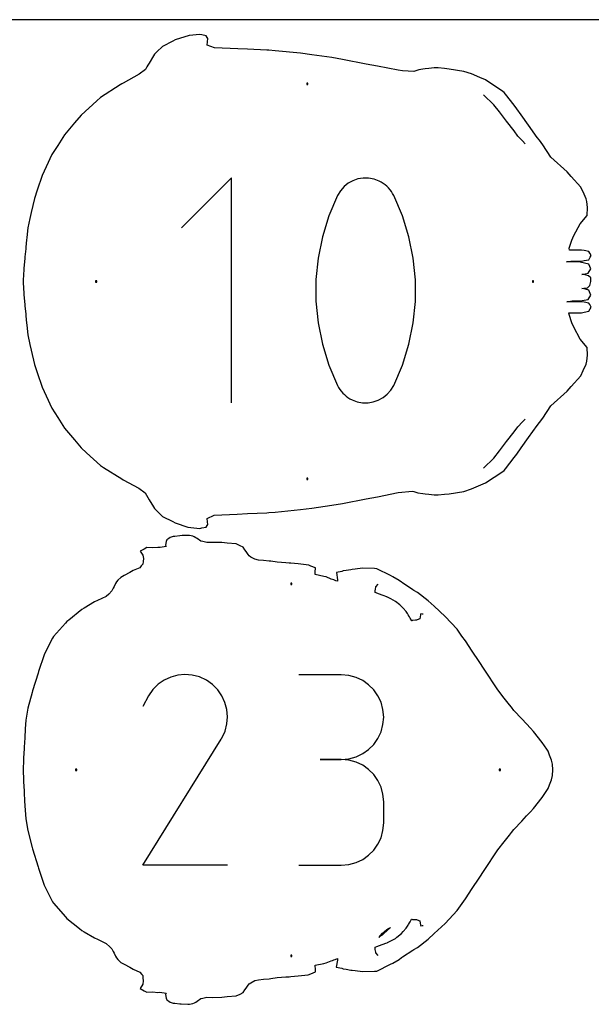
# Model space of a CAD drawing. Extents: x 0 to 90, y 0 to 90.
# Tile 4 of 8: x 26.7 to 52.2, y 46.1 to 90. Entities that reach past the tile are written whole.
import ezdxf

# ---------------------------------------------------------------- set-up
doc = ezdxf.new("R2010")
doc.units = 0

msp = doc.modelspace()

# ---------------------------------------------------------------- linework, layer by layer
at = {"layer": 'annotation', "color": 1}
for p, q in [((47.877244, 86.211265), (47.415301, 86.655835)), ((48.126404, 85.891407), (47.877244, 86.211265)), ((48.439479, 85.477224), (48.126404, 85.891407)), ((48.77772, 85.043498), (48.439479, 85.477224)), ((48.952057, 84.818331), (48.77772, 85.043498)), ((49.15189, 84.601371), (48.952057, 84.818331)), ((49.274053, 84.476053), (49.15189, 84.601371)), ((36.185082, 82.959626), (33.95561, 80.729525)), ((36.185082, 72.931091), (36.185082, 82.959626)), ((41.819951, 82.905937), (41.595025, 82.828603)), ((42.055389, 82.944345), (41.819951, 82.905937)), ((42.295999, 82.942054), (42.055389, 82.944345)), ((42.536438, 82.897287), (42.295999, 82.942054)), ((42.771364, 82.808269), (42.536438, 82.897287)), ((41.198079, 82.564262), (41.036743, 82.380806)), ((41.385954, 82.714119), (41.198079, 82.564262)), ((41.595025, 82.828603), (41.385954, 82.714119)), ((42.861298, 82.761009), (42.771364, 82.808269)), ((42.771364, 82.808269), (42.771364, 82.808269)), ((42.947597, 82.706726), (42.861298, 82.761009)), ((43.029844, 82.645848), (42.947597, 82.706726)), ((43.107619, 82.578805), (43.029844, 82.645848)), ((43.180502, 82.506027), (43.107619, 82.578805)), ((43.248075, 82.427944), (43.180502, 82.506027)), ((40.907287, 82.165527), (40.522862, 81.261511)), ((41.036743, 82.380806), (40.907287, 82.165527)), ((40.907287, 82.165527), (40.907287, 82.165527)), ((43.309917, 82.344984), (43.248075, 82.427944)), ((43.36561, 82.257578), (43.309917, 82.344984)), ((43.414735, 82.166156), (43.36561, 82.257578)), ((43.801023, 81.260277), (43.414735, 82.166156)), ((43.414735, 82.166156), (43.414735, 82.166156)), ((40.522862, 81.261511), (40.234544, 80.331278)), ((44.090739, 80.328646), (43.801023, 81.260277)), ((40.234544, 80.331278), (40.042331, 79.382245)), ((44.283883, 79.378681), (44.090739, 80.328646)), ((40.042331, 79.382245), (39.946225, 78.42183)), ((44.380455, 78.4178), (44.283883, 79.378681)), ((39.946225, 78.42183), (39.946225, 77.45745)), ((44.380455, 77.45342), (44.380455, 78.4178)), ((39.946225, 77.45745), (40.042331, 76.496522)), ((44.283883, 76.492958), (44.380455, 77.45342)), ((40.042331, 76.496522), (40.234544, 75.546464)), ((44.090739, 75.543832), (44.283883, 76.492958)), ((40.234544, 75.546464), (40.522862, 74.614694)), ((43.801023, 74.613459), (44.090739, 75.543832)), ((40.522862, 74.614694), (40.907287, 73.708628)), ((43.414735, 73.709257), (43.801023, 74.613459)), ((40.907287, 73.708628), (40.907287, 73.708628)), ((40.907287, 73.708628), (40.956233, 73.617388)), ((43.285266, 73.495071), (43.414735, 73.709257)), ((43.414735, 73.709257), (43.414735, 73.709257)), ((40.956233, 73.617388), (41.011514, 73.530417)), ((41.011514, 73.530417), (41.072899, 73.447982)), ((41.072899, 73.447982), (41.140153, 73.370344)), ((41.140153, 73.370344), (41.213044, 73.297769)), ((41.213044, 73.297769), (41.291339, 73.23052)), ((42.936137, 73.162924), (43.123932, 73.312372)), ((43.123932, 73.312372), (43.285266, 73.495071)), ((41.291339, 73.23052), (41.374805, 73.168861)), ((41.374805, 73.168861), (41.463209, 73.113057)), ((41.463209, 73.113057), (41.556318, 73.063371)), ((41.556318, 73.063371), (41.556318, 73.063371)), ((41.556318, 73.063371), (41.789393, 72.976241)), ((41.789393, 72.976241), (42.028432, 72.932953)), ((42.028432, 72.932953), (42.26803, 72.931743)), ((42.26803, 72.931743), (42.502782, 72.970845)), ((42.502782, 72.970845), (42.727286, 73.048493)), ((42.727286, 73.048493), (42.936137, 73.162924)), ((48.952071, 71.863776), (49.151741, 72.080622)), ((49.151741, 72.080622), (49.274101, 72.206115)), ((48.439528, 71.204886), (48.777882, 71.638812)), ((48.777882, 71.638812), (48.952071, 71.863776)), ((48.126443, 70.790768), (48.439528, 71.204886)), ((47.877286, 70.470858), (48.126443, 70.790768)), ((47.415352, 70.026308), (47.877286, 70.470858)), ((42.590325, 64.476898), (42.590362, 64.479102)), ((42.629386, 64.464275), (42.590325, 64.476898)), ((42.590362, 64.479102), (42.591166, 64.495306)), ((42.591166, 64.495306), (42.5937, 64.586335)), ((42.5937, 64.586335), (42.596641, 64.615476)), ((42.596641, 64.615476), (42.620985, 64.731456)), ((42.620985, 64.731456), (42.713756, 64.84878)), ((42.659525, 64.454526), (42.629386, 64.464275)), ((42.702379, 64.438272), (42.659525, 64.454526)), ((42.740998, 64.423656), (42.702379, 64.438272)), ((42.945663, 64.346018), (42.740998, 64.423656)), ((43.114036, 64.284063), (42.945663, 64.346018)), ((43.121101, 64.281513), (43.114036, 64.284063)), ((43.138268, 64.272553), (43.121101, 64.281513)), ((43.290374, 64.195007), (43.138268, 64.272553)), ((43.487934, 64.08526), (43.290374, 64.195007)), ((43.688504, 63.929654), (43.487934, 64.08526)), ((43.76589, 63.867379), (43.688504, 63.929654)), ((43.839853, 63.778663), (43.76589, 63.867379)), ((43.963732, 63.637024), (43.839853, 63.778663)), ((44.022188, 63.549789), (43.963732, 63.637024)), ((44.058058, 63.495535), (44.022188, 63.549789)), ((44.075146, 63.469871), (44.058058, 63.495535)), ((44.078616, 63.461043), (44.075146, 63.469871)), ((44.120868, 63.393714), (44.078616, 63.461043)), ((44.147946, 63.347086), (44.120868, 63.393714)), ((44.221167, 63.222559), (44.147946, 63.347086)), ((44.229884, 63.225053), (44.221167, 63.222559)), ((44.236716, 63.227894), (44.229884, 63.225053)), ((44.242566, 63.232158), (44.236716, 63.227894)), ((44.257596, 63.239457), (44.242566, 63.232158)), ((44.379996, 63.244268), (44.257596, 63.239457)), ((44.423584, 63.244553), (44.379996, 63.244268)), ((44.530458, 63.289921), (44.423584, 63.244553)), ((44.577499, 63.307519), (44.530458, 63.289921)), ((44.610834, 63.495784), (44.577499, 63.307519)), ((44.616976, 63.527044), (44.610834, 63.495784)), ((44.680523, 63.518387), (44.616976, 63.527044)), ((44.72219, 63.513053), (44.680523, 63.518387)), ((33.183825, 60.581997), (32.915764, 60.397149)), ((33.476822, 60.717039), (33.183825, 60.581997)), ((33.787578, 60.800409), (33.476822, 60.717039)), ((34.108919, 60.830246), (33.787578, 60.800409)), ((34.433668, 60.804683), (34.108919, 60.830246)), ((34.75465, 60.721858), (34.433668, 60.804683)), ((35.064687, 60.579905), (34.75465, 60.721858)), ((35.341982, 60.382999), (35.064687, 60.579905)), ((35.064687, 60.579905), (35.064687, 60.579905)), ((41.078823, 60.820594), (39.191703, 60.820594)), ((41.418226, 60.790129), (41.078823, 60.820594)), ((41.737592, 60.702336), (41.418226, 60.790129)), ((42.03161, 60.562614), (41.737592, 60.702336)), ((42.294968, 60.376362), (42.03161, 60.562614)), ((32.679815, 60.16436), (32.483155, 59.885492)), ((32.915764, 60.397149), (32.679815, 60.16436)), ((35.573831, 60.146712), (35.341982, 60.382999)), ((35.758172, 59.878287), (35.573831, 60.146712)), ((42.522354, 60.14898), (42.294968, 60.376362)), ((42.708456, 59.885867), (42.522354, 60.14898)), ((32.483155, 59.885492), (32.23534, 59.410115)), ((35.892944, 59.584966), (35.758172, 59.878287)), ((42.847963, 59.592423), (42.708456, 59.885867)), ((35.976085, 59.27399), (35.892944, 59.584966)), ((36.005533, 58.952601), (35.976085, 59.27399)), ((42.935562, 59.274047), (42.847963, 59.592423)), ((42.965942, 58.936139), (42.935562, 59.274047)), ((35.979227, 58.62804), (36.005533, 58.952601)), ((42.935562, 58.596645), (42.965942, 58.936139)), ((42.965942, 58.936139), (42.965942, 58.936139)), ((35.895105, 58.30755), (35.979227, 58.62804)), ((42.847963, 58.277033), (42.935562, 58.596645)), ((32.230011, 52.332218), (35.717531, 57.946678)), ((35.717531, 57.946678), (35.7217, 57.951837)), ((35.717531, 57.946678), (35.717531, 57.946678)), ((35.7217, 57.951837), (35.725699, 57.95704)), ((35.725699, 57.95704), (35.729552, 57.96233)), ((35.729552, 57.96233), (35.733287, 57.967753)), ((35.733287, 57.967753), (35.73693, 57.97335)), ((35.73693, 57.97335), (35.740507, 57.979167)), ((35.740507, 57.979167), (35.744044, 57.985247)), ((35.744044, 57.985247), (35.747569, 57.991634)), ((35.747569, 57.991634), (35.751106, 57.998373)), ((35.751106, 57.998373), (35.895105, 58.30755)), ((35.751106, 57.998373), (35.751106, 57.998373)), ((42.522354, 57.718883), (42.708456, 57.982661)), ((42.708456, 57.982661), (42.847963, 58.277033)), ((42.03161, 57.304532), (42.294968, 57.491054)), ((42.294968, 57.491054), (42.522354, 57.718883)), ((41.078823, 57.046355), (40.133931, 57.046355)), ((40.133931, 57.046355), (41.078823, 57.046355)), ((41.078823, 57.046355), (41.418226, 57.076827)), ((41.418226, 57.015891), (41.078823, 57.046355)), ((41.078823, 57.046355), (41.078823, 57.046355)), ((41.418226, 57.076827), (41.737592, 57.164671)), ((41.737592, 57.164671), (42.03161, 57.304532)), ((41.737592, 56.928098), (41.418226, 57.015891)), ((42.03161, 56.788375), (41.737592, 56.928098)), ((42.294968, 56.602123), (42.03161, 56.788375)), ((42.522354, 56.374741), (42.294968, 56.602123)), ((42.708456, 56.111628), (42.522354, 56.374741)), ((42.847963, 55.818184), (42.708456, 56.111628)), ((42.935562, 55.499808), (42.847963, 55.818184)), ((42.965942, 55.1619), (42.935562, 55.499808)), ((42.965942, 54.217008), (42.965942, 55.1619)), ((42.965942, 55.1619), (42.965942, 55.1619)), ((42.935562, 53.87896), (42.965942, 54.217008)), ((42.708456, 53.267044), (42.847963, 53.56051)), ((42.847963, 53.56051), (42.935562, 53.87896)), ((42.522354, 53.003948), (42.708456, 53.267044)), ((42.03161, 52.590415), (42.294968, 52.77661)), ((42.294968, 52.77661), (42.522354, 53.003948)), ((36.00425, 52.332218), (32.230011, 52.332218)), ((39.191703, 52.332554), (41.078823, 52.332554)), ((41.078823, 52.332554), (41.418226, 52.363)), ((41.078823, 52.332554), (41.078823, 52.332554)), ((41.418226, 52.363), (41.737592, 52.450749)), ((41.737592, 52.450749), (42.03161, 52.590415)), ((43.272798, 49.563724), (43.100537, 49.40942)), ((43.153776, 49.500401), (43.272798, 49.563724)), ((43.963835, 49.525814), (44.022597, 49.61364)), ((44.022597, 49.61364), (44.057928, 49.667041)), ((44.057928, 49.667041), (44.075046, 49.693155)), ((44.075046, 49.693155), (44.078705, 49.70187)), ((44.078705, 49.70187), (44.120914, 49.769102)), ((44.120914, 49.769102), (44.147877, 49.81579)), ((44.147877, 49.81579), (44.212758, 49.936776)), ((44.212758, 49.936776), (44.222249, 49.934048)), ((44.222249, 49.934048), (44.227854, 49.93294)), ((44.227854, 49.93294), (44.257171, 49.923362)), ((44.257171, 49.923362), (44.379684, 49.918504)), ((44.379684, 49.918504), (44.423295, 49.918213)), ((44.423295, 49.918213), (44.530269, 49.872909)), ((44.530269, 49.872909), (44.577387, 49.855346)), ((44.577387, 49.855346), (44.610655, 49.666932)), ((44.610655, 49.666932), (44.616763, 49.63573)), ((44.616763, 49.63573), (44.680276, 49.644335)), ((44.680276, 49.644335), (44.722219, 49.649699)), ((42.758854, 49.122164), (42.774863, 49.141674)), ((42.782325, 49.140016), (42.758854, 49.122164)), ((42.774863, 49.141674), (42.814801, 49.189303)), ((42.886147, 49.219089), (42.782325, 49.140016)), ((42.814801, 49.189303), (42.918374, 49.312884)), ((42.895785, 49.226157), (42.886147, 49.219089)), ((42.971758, 49.294108), (42.895785, 49.226157)), ((42.918374, 49.312884), (42.922643, 49.316286)), ((42.922643, 49.316286), (42.9557, 49.343547)), ((42.9557, 49.343547), (43.021994, 49.396533)), ((43.100537, 49.40942), (42.971758, 49.294108)), ((43.021994, 49.396533), (43.153776, 49.500401)), ((43.488089, 49.077567), (43.550222, 49.127217)), ((43.550222, 49.127217), (43.766069, 49.29545)), ((43.766069, 49.29545), (43.840028, 49.384239)), ((43.840028, 49.384239), (43.963835, 49.525814)), ((42.591298, 48.687), (42.659462, 48.708066)), ((42.592796, 48.641303), (42.591298, 48.687)), ((42.659462, 48.708066), (42.702822, 48.724535)), ((42.702822, 48.724535), (42.740581, 48.738989)), ((42.740581, 48.738989), (42.9449, 48.816461)), ((42.9449, 48.816461), (43.067299, 48.861551)), ((43.067299, 48.861551), (43.121175, 48.881447)), ((43.121175, 48.881447), (43.139009, 48.89062)), ((43.139009, 48.89062), (43.290224, 48.967657)), ((43.290224, 48.967657), (43.488089, 49.077567)), ((42.594066, 48.600315), (42.592796, 48.641303)), ((42.593641, 48.576647), (42.594066, 48.600315)), ((42.617589, 48.463067), (42.593641, 48.576647)), ((42.620906, 48.431426), (42.617589, 48.463067)), ((42.713822, 48.313974), (42.620906, 48.431426))]:
    msp.add_line(p, q, dxfattribs=at)
at = {"layer": 'boundary', "color": 5}
for p, q in [((33.564498, 89.039173), (33.112386, 88.807286)), ((33.67054, 89.097397), (33.564498, 89.039173)), ((34.291031, 89.29792), (33.67054, 89.097397)), ((34.767737, 89.34125), (34.291031, 89.29792)), ((34.859663, 89.319469), (34.767737, 89.34125)), ((35.056971, 89.283909), (34.859663, 89.319469)), ((35.099975, 89.211063), (35.056971, 89.283909)), ((35.134643, 89.1654), (35.099975, 89.211063)), ((35.114148, 89.017497), (35.134643, 89.1654)), ((33.112386, 88.807286), (32.858174, 88.565113)), ((35.092798, 88.868969), (35.114148, 89.017497)), ((35.426399, 88.752411), (35.092798, 88.868969)), ((36.470246, 88.700688), (35.426399, 88.752411)), ((36.894995, 88.682873), (36.470246, 88.700688)), ((37.762768, 88.642263), (36.894995, 88.682873)), ((37.85457, 88.639834), (37.762768, 88.642263)), ((38.136098, 88.614553), (37.85457, 88.639834)), ((39.252298, 88.503623), (38.136098, 88.614553)), ((32.712383, 88.388658), (32.514191, 88.065703)), ((32.756428, 88.458854), (32.712383, 88.388658)), ((32.858174, 88.565113), (32.756428, 88.458854)), ((39.768532, 88.436897), (39.252298, 88.503623)), ((40.651082, 88.310485), (39.768532, 88.436897)), ((41.134094, 88.228772), (40.651082, 88.310485)), ((42.191888, 88.020838), (41.134094, 88.228772)), ((32.347495, 87.778113), (32.071113, 87.567384)), ((32.416387, 87.901934), (32.347495, 87.778113)), ((32.453833, 87.973493), (32.416387, 87.901934)), ((32.514191, 88.065703), (32.453833, 87.973493)), ((42.685849, 87.934111), (42.191888, 88.020838)), ((43.615688, 87.745745), (42.685849, 87.934111)), ((43.801085, 87.72493), (43.615688, 87.745745)), ((44.306747, 87.696722), (43.801085, 87.72493)), ((44.531116, 87.765217), (44.306747, 87.696722)), ((44.70989, 87.790592), (44.531116, 87.765217)), ((44.816693, 87.805612), (44.70989, 87.790592)), ((44.976062, 87.822742), (44.816693, 87.805612)), ((45.214641, 87.84957), (44.976062, 87.822742)), ((45.396785, 87.852737), (45.214641, 87.84957)), ((45.671016, 87.819873), (45.396785, 87.852737)), ((45.880977, 87.796238), (45.671016, 87.819873)), ((46.535102, 87.693563), (45.880977, 87.796238)), ((32.071113, 87.567384), (31.349983, 87.172622)), ((46.880029, 87.583114), (46.535102, 87.693563)), ((47.250766, 87.429027), (46.880029, 87.583114)), ((47.509045, 87.316065), (47.250766, 87.429027)), ((48.270716, 86.80316), (47.509045, 87.316065)), ((31.217679, 87.092799), (30.345139, 86.538494)), ((31.293818, 87.142077), (31.217679, 87.092799)), ((31.349983, 87.172622), (31.293818, 87.142077)), ((30.345139, 86.538494), (30.177101, 86.382773)), ((48.328836, 86.763362), (48.270716, 86.80316)), ((48.389567, 86.688759), (48.328836, 86.763362)), ((48.780198, 86.185611), (48.389567, 86.688759)), ((30.177101, 86.382773), (29.477488, 85.750436)), ((48.893368, 86.036001), (48.780198, 86.185611)), ((49.095881, 85.758855), (48.893368, 86.036001)), ((29.477488, 85.750436), (29.188206, 85.399885)), ((49.4133, 85.300218), (49.095881, 85.758855)), ((29.188206, 85.399885), (28.745574, 84.876407)), ((49.812482, 84.756525), (49.4133, 85.300218)), ((28.745574, 84.876407), (28.444769, 84.401573)), ((49.916663, 84.62848), (49.812482, 84.756525)), ((28.444769, 84.401573), (28.179743, 83.993794)), ((50.055941, 84.429272), (49.916663, 84.62848)), ((50.415058, 83.881782), (50.055941, 84.429272)), ((28.179743, 83.993794), (27.923051, 83.441205)), ((51.147638, 83.224143), (50.415058, 83.881782)), ((27.923051, 83.441205), (27.742777, 83.058852)), ((27.742777, 83.058852), (27.529237, 82.404725)), ((51.314595, 83.014821), (51.147638, 83.224143)), ((51.757803, 82.546686), (51.314595, 83.014821)), ((51.901493, 82.235081), (51.757803, 82.546686)), ((27.410253, 82.040517), (27.254587, 81.409986)), ((27.529237, 82.404725), (27.410253, 82.040517)), ((51.990035, 82.024363), (51.901493, 82.235081)), ((52.018996, 81.898665), (51.990035, 82.024363)), ((52.054246, 81.627066), (52.018996, 81.898665)), ((52.029108, 81.272353), (52.054246, 81.627066)), ((27.190625, 81.150363), (27.115178, 80.725908)), ((27.254587, 81.409986), (27.190625, 81.150363)), ((51.719527, 80.912975), (52.029108, 81.272353)), ((27.115178, 80.725908), (27.090885, 80.590692)), ((51.443368, 80.379947), (51.719527, 80.912975)), ((27.05905, 80.276842), (27.050941, 80.194255)), ((27.090885, 80.590692), (27.05905, 80.276842)), ((51.344691, 80.178573), (51.443368, 80.379947)), ((27.018036, 79.869996), (27.01142, 79.797587)), ((27.050941, 80.194255), (27.018036, 79.869996)), ((51.239887, 79.817615), (51.344691, 80.178573)), ((26.976172, 79.434128), (26.97042, 79.367582)), ((27.01142, 79.797587), (26.976172, 79.434128)), ((51.242097, 79.734995), (51.239887, 79.817615)), ((51.77718, 79.733381), (51.242097, 79.734995)), ((51.903223, 79.711398), (51.77718, 79.733381)), ((52.104639, 79.672826), (51.903223, 79.711398)), ((52.14669, 79.606832), (52.104639, 79.672826)), ((52.104679, 79.309426), (52.17181, 79.425167)), ((52.213818, 79.491198), (52.14669, 79.606832)), ((52.17181, 79.425167), (52.213818, 79.491198)), ((26.97042, 79.367582), (26.931434, 78.93244)), ((51.107616, 79.213157), (51.30563, 79.248494)), ((51.364932, 79.212288), (51.107616, 79.213157)), ((51.30563, 79.248494), (51.777221, 79.248851)), ((51.424235, 79.212823), (51.364932, 79.212288)), ((51.582548, 79.212453), (51.424235, 79.212823)), ((51.668345, 79.212104), (51.582548, 79.212453)), ((51.72764, 79.202485), (51.668345, 79.212104)), ((52.105916, 79.111306), (51.72764, 79.202485)), ((51.777221, 79.248851), (51.903305, 79.270865)), ((51.903305, 79.270865), (52.104679, 79.309426)), ((52.20571, 78.895416), (52.105916, 79.111306)), ((26.926293, 78.871081), (26.905738, 78.397028)), ((26.931434, 78.93244), (26.926293, 78.871081)), ((51.797933, 78.654528), (51.943315, 78.681649)), ((51.887699, 78.644038), (51.797933, 78.654528)), ((52.08971, 78.597099), (51.887699, 78.644038)), ((51.943315, 78.681649), (52.086213, 78.708332)), ((52.086213, 78.708332), (52.20571, 78.895416)), ((52.191791, 78.503053), (52.08971, 78.597099)), ((26.905738, 78.397028), (26.903426, 78.341091)), ((26.903426, 78.341091), (26.905738, 78.285154)), ((26.905738, 78.285154), (26.926285, 77.811116)), ((52.056802, 78.057818), (52.158876, 78.152026)), ((52.158876, 78.152026), (52.191855, 78.339142)), ((52.191855, 78.339142), (52.191791, 78.503053)), ((26.926285, 77.811116), (26.931422, 77.749796)), ((26.931422, 77.749796), (26.970413, 77.314622)), ((51.797928, 78.027579), (51.887682, 78.038076)), ((51.964083, 77.996606), (51.797928, 78.027579)), ((51.887682, 78.038076), (52.056802, 78.057818)), ((52.105916, 77.944959), (51.964083, 77.996606)), ((52.08623, 77.541998), (52.205712, 77.729071)), ((52.205712, 77.729071), (52.105916, 77.944959)), ((26.970413, 77.314622), (26.976162, 77.248109)), ((26.976162, 77.248109), (27.011405, 76.884627)), ((51.128658, 77.43377), (51.364669, 77.469932)), ((51.305669, 77.433624), (51.128658, 77.43377)), ((51.777172, 77.433268), (51.305669, 77.433624)), ((51.364669, 77.469932), (51.424258, 77.469281)), ((51.424258, 77.469281), (51.540001, 77.469587)), ((51.540001, 77.469587), (51.617684, 77.469709)), ((51.617684, 77.469709), (51.72768, 77.479635)), ((51.72768, 77.479635), (52.08623, 77.541998)), ((51.903219, 77.411284), (51.777172, 77.433268)), ((52.104636, 77.37271), (51.903219, 77.411284)), ((52.146688, 77.306714), (52.104636, 77.37271)), ((52.213818, 77.191084), (52.146688, 77.306714)), ((27.011405, 76.884627), (27.01802, 76.812237)), ((27.01802, 76.812237), (27.050936, 76.487962)), ((51.215876, 76.947013), (51.77721, 76.948736)), ((51.239948, 76.864303), (51.215876, 76.947013)), ((51.344674, 76.503579), (51.239948, 76.864303)), ((51.77721, 76.948736), (51.903305, 76.970751)), ((51.903305, 76.970751), (52.104681, 77.009313)), ((52.104681, 77.009313), (52.171812, 77.125054)), ((52.171812, 77.125054), (52.213818, 77.191084)), ((27.050936, 76.487962), (27.05904, 76.405397)), ((27.05904, 76.405397), (27.090868, 76.09151)), ((51.443322, 76.302253), (51.344674, 76.503579)), ((27.090868, 76.09151), (27.115159, 75.956312)), ((27.115159, 75.956312), (27.190606, 75.531807)), ((51.719492, 75.769188), (51.443322, 76.302253)), ((27.190606, 75.531807), (27.254563, 75.272195)), ((52.03424, 75.390934), (51.719492, 75.769188)), ((27.254563, 75.272195), (27.410253, 74.641626)), ((52.019013, 74.783538), (52.054247, 75.055145)), ((52.054247, 75.055145), (52.03424, 75.390934)), ((27.410253, 74.641626), (27.529266, 74.277317)), ((51.862271, 74.376724), (51.990059, 74.65783)), ((51.990059, 74.65783), (52.019013, 74.783538)), ((27.529266, 74.277317), (27.742762, 73.62329)), ((51.314638, 73.667343), (51.757836, 74.135478)), ((51.757836, 74.135478), (51.862271, 74.376724)), ((27.742762, 73.62329), (27.923083, 73.240829)), ((50.415092, 72.80037), (51.147659, 73.457993)), ((51.147659, 73.457993), (51.314638, 73.667343)), ((27.923083, 73.240829), (28.179726, 72.688347)), ((28.179726, 72.688347), (28.444815, 72.280475)), ((50.055954, 72.252847), (50.415092, 72.80037)), ((28.444815, 72.280475), (28.745559, 71.805728)), ((49.812537, 71.925653), (49.916703, 72.053679)), ((49.916703, 72.053679), (50.055954, 72.252847)), ((28.745559, 71.805728), (29.188272, 71.28215)), ((49.413326, 71.381924), (49.812537, 71.925653)), ((29.188272, 71.28215), (29.477471, 70.931695)), ((49.095915, 70.923292), (49.413326, 71.381924)), ((29.477471, 70.931695), (29.720902, 70.70499)), ((29.720902, 70.70499), (30.345115, 70.143628)), ((48.780232, 70.496535), (48.893396, 70.646143)), ((48.893396, 70.646143), (49.095915, 70.923292)), ((48.389648, 69.993451), (48.780232, 70.496535)), ((30.345115, 70.143628), (30.483096, 70.054182)), ((30.483096, 70.054182), (31.293783, 69.540044)), ((47.509095, 69.366071), (48.270683, 69.878936)), ((48.270683, 69.878936), (48.328855, 69.918771)), ((48.328855, 69.918771), (48.389648, 69.993451)), ((31.293783, 69.540044), (31.349888, 69.509531)), ((31.349888, 69.509531), (32.047771, 69.131477)), ((46.879968, 69.098968), (47.509095, 69.366071)), ((32.047771, 69.131477), (32.33377, 68.924425)), ((32.33377, 68.924425), (32.390607, 68.817211)), ((42.685708, 68.747968), (43.615767, 68.936377)), ((43.615767, 68.936377), (44.248637, 68.997163)), ((44.248637, 68.997163), (44.306831, 68.985322)), ((44.306831, 68.985322), (44.486663, 68.929159)), ((44.486663, 68.929159), (44.709716, 68.891548)), ((44.709716, 68.891548), (44.816455, 68.876531)), ((44.816455, 68.876531), (44.975931, 68.859388)), ((45.396907, 68.829386), (45.670987, 68.862229)), ((45.670987, 68.862229), (45.880832, 68.885853)), ((45.880832, 68.885853), (46.535246, 68.988578)), ((46.535246, 68.988578), (46.879968, 69.098968)), ((32.390607, 68.817211), (32.453765, 68.708744)), ((32.453765, 68.708744), (32.514132, 68.616515)), ((32.514132, 68.616515), (32.712349, 68.293498)), ((40.651108, 68.371628), (41.133968, 68.453313)), ((41.133968, 68.453313), (42.191946, 68.661282)), ((42.191946, 68.661282), (42.685708, 68.747968)), ((44.975931, 68.859388), (45.214461, 68.83256)), ((45.214461, 68.83256), (45.396907, 68.829386)), ((32.712349, 68.293498), (32.756396, 68.223295)), ((32.756396, 68.223295), (32.858161, 68.117012)), ((32.858161, 68.117012), (33.112373, 67.87483)), ((36.439476, 67.979688), (36.893899, 67.999185)), ((36.893899, 67.999185), (37.762679, 68.039846)), ((37.762679, 68.039846), (37.854581, 68.042277)), ((37.854581, 68.042277), (38.136435, 68.067588)), ((38.136435, 68.067588), (39.252317, 68.178486)), ((39.252317, 68.178486), (39.768363, 68.245189)), ((39.768363, 68.245189), (40.651108, 68.371628)), ((33.112373, 67.87483), (33.564493, 67.642943)), ((33.564493, 67.642943), (33.670531, 67.584721)), ((33.670531, 67.584721), (34.244395, 67.396326)), ((35.097375, 67.776545), (35.419062, 67.926964)), ((35.118413, 67.629628), (35.097375, 67.776545)), ((35.134645, 67.516718), (35.118413, 67.629628)), ((35.419062, 67.926964), (36.439476, 67.979688)), ((34.244395, 67.396326), (34.767737, 67.34086)), ((34.767737, 67.34086), (34.859663, 67.362641)), ((34.859663, 67.362641), (35.056971, 67.398201)), ((35.056971, 67.398201), (35.099975, 67.471047)), ((35.099975, 67.471047), (35.134645, 67.516718)), ((33.275763, 66.753133), (33.245879, 66.5879)), ((33.300094, 66.823665), (33.275763, 66.753133)), ((33.389138, 66.881925), (33.300094, 66.823665)), ((33.453156, 66.928224), (33.389138, 66.881925)), ((33.582815, 66.97435), (33.453156, 66.928224)), ((33.654333, 66.9793), (33.582815, 66.97435)), ((33.876503, 67.006082), (33.654333, 66.9793)), ((33.988653, 67.016664), (33.876503, 67.006082)), ((34.24562, 67.02336), (33.988653, 67.016664)), ((34.308129, 67.016485), (34.24562, 67.02336)), ((34.456998, 66.988417), (34.308129, 67.016485)), ((34.514763, 66.963626), (34.456998, 66.988417)), ((34.599149, 66.92405), (34.514763, 66.963626)), ((34.650532, 66.885508), (34.599149, 66.92405)), ((34.707441, 66.843983), (34.650532, 66.885508)), ((34.753271, 66.809695), (34.707441, 66.843983)), ((34.815661, 66.764196), (34.753271, 66.809695)), ((34.901532, 66.751936), (34.815661, 66.764196)), ((35.087124, 66.711129), (34.901532, 66.751936)), ((35.342515, 66.714996), (35.087124, 66.711129)), ((35.757003, 66.704041), (35.342515, 66.714996)), ((35.998411, 66.681413), (35.757003, 66.704041)), ((36.393506, 66.651677), (35.998411, 66.681413)), ((32.295187, 66.418743), (32.108055, 66.327901)), ((32.108055, 66.327901), (32.225504, 66.143751)), ((32.406928, 66.483115), (32.295187, 66.418743)), ((32.677967, 66.470922), (32.406928, 66.483115)), ((32.903022, 66.49285), (32.677967, 66.470922)), ((33.007116, 66.493729), (32.903022, 66.49285)), ((33.278159, 66.532486), (33.007116, 66.493729)), ((33.245879, 66.5879), (33.278159, 66.532486)), ((36.569808, 66.565519), (36.393506, 66.651677)), ((36.697845, 66.503251), (36.569808, 66.565519)), ((36.785374, 66.379133), (36.697845, 66.503251)), ((36.83554, 66.307067), (36.785374, 66.379133)), ((36.929225, 66.174257), (36.83554, 66.307067)), ((32.225504, 66.143751), (32.255389, 65.998386)), ((32.240562, 65.870638), (32.226845, 65.743135)), ((32.255389, 65.998386), (32.240562, 65.870638)), ((36.973374, 66.110864), (36.929225, 66.174257)), ((37.041613, 66.061136), (36.973374, 66.110864)), ((37.217132, 65.961383), (37.041613, 66.061136)), ((37.393702, 65.929653), (37.217132, 65.961383)), ((37.604578, 65.904014), (37.393702, 65.929653)), ((37.867977, 65.881402), (37.604578, 65.904014)), ((37.933313, 65.876004), (37.867977, 65.881402)), ((38.213103, 65.835714), (37.933313, 65.876004)), ((38.611297, 65.804352), (38.213103, 65.835714)), ((38.752392, 65.793542), (38.611297, 65.804352)), ((38.830704, 65.791656), (38.752392, 65.793542)), ((39.148295, 65.756599), (38.830704, 65.791656)), ((31.650309, 65.37111), (31.399563, 65.24072)), ((31.808859, 65.461066), (31.650309, 65.37111)), ((32.099872, 65.589438), (31.808859, 65.461066)), ((32.162163, 65.666828), (32.099872, 65.589438)), ((32.226845, 65.743135), (32.162163, 65.666828)), ((39.629792, 65.696316), (39.148295, 65.756599)), ((39.71485, 65.661975), (39.629792, 65.696316)), ((39.932967, 65.581795), (39.71485, 65.661975)), ((39.913982, 65.278462), (39.917912, 65.387632)), ((39.917912, 65.387632), (39.932967, 65.581795)), ((41.094544, 65.416368), (40.867541, 65.379167)), ((40.867541, 65.379167), (40.901077, 65.051077)), ((41.16699, 65.442393), (41.094544, 65.416368)), ((41.290698, 65.456654), (41.16699, 65.442393)), ((41.497332, 65.498534), (41.290698, 65.456654)), ((41.554887, 65.502995), (41.497332, 65.498534)), ((41.692494, 65.522103), (41.554887, 65.502995)), ((42.026408, 65.564344), (41.692494, 65.522103)), ((42.558068, 65.553571), (42.026408, 65.564344)), ((42.663966, 65.542128), (42.558068, 65.553571)), ((43.272465, 65.24243), (42.663966, 65.542128)), ((31.054515, 64.952862), (31.01745, 64.88031)), ((31.124747, 65.026191), (31.054515, 64.952862)), ((31.254682, 65.157473), (31.124747, 65.026191)), ((31.399563, 65.24072), (31.254682, 65.157473)), ((40.292129, 65.199466), (39.913982, 65.278462)), ((40.406045, 65.177636), (40.292129, 65.199466)), ((40.633435, 65.083375), (40.406045, 65.177636)), ((40.681888, 65.065015), (40.633435, 65.083375)), ((40.744657, 65.041591), (40.681888, 65.065015)), ((40.835196, 65.009256), (40.744657, 65.041591)), ((40.91288, 64.985324), (40.835196, 65.009256)), ((40.901077, 65.051077), (40.91288, 64.985324)), ((43.371963, 65.186663), (43.272465, 65.24243)), ((43.656603, 65.022112), (43.371963, 65.186663)), ((43.758375, 64.943826), (43.656603, 65.022112)), ((43.798575, 64.912574), (43.758375, 64.943826)), ((30.849787, 64.551516), (30.713864, 64.416368)), ((30.91045, 64.670551), (30.849787, 64.551516)), ((30.952121, 64.752136), (30.91045, 64.670551)), ((31.01745, 64.88031), (30.952121, 64.752136)), ((44.268321, 64.607529), (43.798575, 64.912574)), ((44.314436, 64.578737), (44.268321, 64.607529)), ((44.470333, 64.487097), (44.314436, 64.578737)), ((44.948308, 64.117034), (44.470333, 64.487097)), ((30.083797, 64.06231), (29.624262, 63.788882)), ((30.21349, 64.124493), (30.083797, 64.06231)), ((30.600896, 64.30976), (30.21349, 64.124493)), ((30.713864, 64.416368), (30.600896, 64.30976)), ((45.222006, 63.870285), (44.948308, 64.117034)), ((29.516011, 63.729912), (28.932065, 63.256765)), ((29.624262, 63.788882), (29.516011, 63.729912)), ((45.711657, 63.418941), (45.222006, 63.870285)), ((28.853052, 63.195059), (28.785568, 63.121736)), ((28.932065, 63.256765), (28.853052, 63.195059)), ((46.240604, 62.847121), (45.711657, 63.418941)), ((28.785568, 63.121736), (28.248048, 62.522729)), ((46.454016, 62.541331), (46.240604, 62.847121)), ((28.212716, 62.456869), (27.859024, 61.777221)), ((28.248048, 62.522729), (28.212716, 62.456869)), ((46.614484, 62.32363), (46.454016, 62.541331)), ((46.917217, 61.865146), (46.614484, 62.32363)), ((47.217492, 61.409872), (46.917217, 61.865146)), ((27.837247, 61.71221), (27.582932, 60.966091)), ((27.859024, 61.777221), (27.837247, 61.71221)), ((47.445848, 61.065439), (47.217492, 61.409872)), ((48.059282, 60.141738), (47.445848, 61.065439)), ((27.563861, 60.897279), (27.317108, 60.097021)), ((27.582932, 60.966091), (27.563861, 60.897279)), ((27.317108, 60.097021), (27.303139, 60.035954)), ((48.337494, 59.778805), (48.059282, 60.141738)), ((27.303139, 60.035954), (27.113693, 59.324386)), ((48.571047, 59.484138), (48.337494, 59.778805)), ((27.113693, 59.324386), (27.024935, 58.802538)), ((48.657182, 59.373938), (48.571047, 59.484138)), ((48.766844, 59.234697), (48.657182, 59.373938)), ((49.122379, 58.862469), (48.766844, 59.234697)), ((27.024935, 58.802538), (26.994756, 58.407505)), ((49.330386, 58.630825), (49.122379, 58.862469)), ((26.994756, 58.407505), (26.967079, 58.015244)), ((49.505092, 58.442187), (49.330386, 58.630825)), ((49.638282, 58.297581), (49.505092, 58.442187)), ((26.967079, 58.015244), (26.941056, 57.591708)), ((50.034322, 57.800668), (49.638282, 58.297581)), ((26.937515, 57.532281), (26.915854, 57.102908)), ((26.941056, 57.591708), (26.937515, 57.532281)), ((50.243312, 57.49809), (50.034322, 57.800668)), ((50.292418, 57.412302), (50.243312, 57.49809)), ((26.913889, 57.033352), (26.903426, 56.581396)), ((26.915854, 57.102908), (26.913889, 57.033352)), ((50.357614, 57.241451), (50.292418, 57.412302)), ((50.447332, 57.018385), (50.357614, 57.241451)), ((26.903426, 56.581396), (26.913886, 56.129454)), ((50.482767, 56.837871), (50.447332, 57.018385)), ((50.507082, 56.581402), (50.482767, 56.837871)), ((50.482777, 56.324939), (50.507082, 56.581402)), ((50.357644, 55.921347), (50.44735, 56.144415)), ((50.44735, 56.144415), (50.482777, 56.324939)), ((26.913886, 56.129454), (26.915851, 56.059894)), ((26.915851, 56.059894), (26.93751, 55.630535)), ((50.243358, 55.664704), (50.292462, 55.750499)), ((50.292462, 55.750499), (50.357644, 55.921347)), ((26.93751, 55.630535), (26.941051, 55.571102)), ((26.941051, 55.571102), (26.963927, 55.19435)), ((49.638339, 54.865202), (50.029112, 55.355274)), ((50.029112, 55.355274), (50.243358, 55.664704)), ((26.963927, 55.19435), (26.991932, 54.794451)), ((49.50514, 54.720586), (49.638339, 54.865202)), ((26.991932, 54.794451), (27.022389, 54.395453)), ((27.022389, 54.395453), (27.107311, 53.880917)), ((49.122433, 54.300308), (49.330435, 54.531947)), ((49.330435, 54.531947), (49.50514, 54.720586)), ((48.766893, 53.928076), (49.122433, 54.300308)), ((27.107311, 53.880917), (27.303122, 53.126826)), ((48.337536, 53.383964), (48.571096, 53.678638)), ((48.571096, 53.678638), (48.657228, 53.788832)), ((48.657228, 53.788832), (48.766893, 53.928076)), ((27.303122, 53.126826), (27.317094, 53.065748)), ((48.059032, 53.020686), (48.337536, 53.383964)), ((27.317094, 53.065748), (27.563839, 52.265515)), ((47.445858, 52.097291), (48.059032, 53.020686)), ((27.563839, 52.265515), (27.582919, 52.196672)), ((27.582919, 52.196672), (27.837228, 51.450552)), ((47.217588, 51.75299), (47.445858, 52.097291)), ((27.837228, 51.450552), (27.859006, 51.385539)), ((27.859006, 51.385539), (28.212693, 50.705884)), ((46.917257, 51.297629), (47.217588, 51.75299)), ((46.614504, 50.839117), (46.917257, 51.297629)), ((28.212693, 50.705884), (28.248024, 50.640024)), ((28.248024, 50.640024), (28.785537, 50.041012)), ((46.240629, 50.315627), (46.614504, 50.839117)), ((28.785537, 50.041012), (28.853019, 49.967691)), ((45.711681, 49.743805), (46.240629, 50.315627)), ((28.853019, 49.967691), (29.416388, 49.51046)), ((45.222117, 49.29254), (45.711681, 49.743805)), ((29.416388, 49.51046), (29.515966, 49.432837)), ((29.515966, 49.432837), (29.624214, 49.373867)), ((29.624214, 49.373867), (30.083738, 49.100438)), ((44.948336, 49.045717), (45.222117, 49.29254)), ((30.083738, 49.100438), (30.213415, 49.038267)), ((30.213415, 49.038267), (30.600826, 48.853006)), ((30.600826, 48.853006), (30.759057, 48.696691)), ((30.759057, 48.696691), (30.849702, 48.611309)), ((44.470092, 48.67545), (44.948336, 49.045717)), ((30.849702, 48.611309), (30.910372, 48.492294)), ((30.910372, 48.492294), (30.952048, 48.410725)), ((30.952048, 48.410725), (31.01737, 48.282537)), ((31.01737, 48.282537), (31.05443, 48.209976)), ((43.758494, 48.218944), (43.798628, 48.250147)), ((43.798628, 48.250147), (44.268455, 48.555249)), ((44.268455, 48.555249), (44.314483, 48.583984)), ((44.314483, 48.583984), (44.470092, 48.67545)), ((31.05443, 48.209976), (31.124661, 48.136627)), ((31.124661, 48.136627), (31.254594, 48.005311)), ((31.254594, 48.005311), (31.399467, 47.922061)), ((31.399467, 47.922061), (31.650229, 47.791649)), ((39.914024, 47.88431), (40.292228, 47.962834)), ((39.929619, 47.678998), (39.914024, 47.88431)), ((40.292228, 47.962834), (40.406756, 47.985242)), ((40.406756, 47.985242), (40.633516, 48.079296)), ((40.633516, 48.079296), (40.681943, 48.097733)), ((40.681943, 48.097733), (40.7447, 48.12114)), ((40.7447, 48.12114), (40.797025, 48.139544)), ((40.797025, 48.139544), (40.912862, 48.177403)), ((40.901053, 48.111706), (40.843347, 47.792091)), ((40.912862, 48.177403), (40.901053, 48.111706)), ((42.663968, 47.62059), (43.272517, 47.920321)), ((43.272517, 47.920321), (43.372045, 47.976109)), ((43.372045, 47.976109), (43.65687, 48.140768)), ((43.65687, 48.140768), (43.758494, 48.218944)), ((31.650229, 47.791649), (31.808769, 47.701708)), ((31.808769, 47.701708), (32.099823, 47.573319)), ((32.099823, 47.573319), (32.190791, 47.46444)), ((32.190791, 47.46444), (32.22683, 47.41962)), ((32.22683, 47.41962), (32.238886, 47.32427)), ((38.752464, 47.369182), (38.830765, 47.371067)), ((38.830765, 47.371067), (39.148354, 47.406129)), ((39.148354, 47.406129), (39.601858, 47.455991)), ((39.601858, 47.455991), (39.714916, 47.500791)), ((39.714916, 47.500791), (39.93303, 47.580998)), ((39.93303, 47.580998), (39.929619, 47.678998)), ((40.843347, 47.792091), (41.094331, 47.746397)), ((41.094331, 47.746397), (41.16672, 47.720378)), ((41.16672, 47.720378), (41.29048, 47.706106)), ((41.29048, 47.706106), (41.497097, 47.664221)), ((41.497097, 47.664221), (41.554732, 47.659752)), ((41.554732, 47.659752), (41.692508, 47.640619)), ((41.692508, 47.640619), (42.02629, 47.598381)), ((42.02629, 47.598381), (42.558118, 47.609153)), ((42.558118, 47.609153), (42.663968, 47.62059)), ((32.230334, 47.037066), (32.107476, 46.844065)), ((32.254122, 47.189159), (32.230334, 47.037066)), ((32.238886, 47.32427), (32.254122, 47.189159)), ((36.835624, 46.855774), (36.929325, 46.988565)), ((36.929325, 46.988565), (36.973482, 47.051957)), ((36.973482, 47.051957), (37.041727, 47.101672)), ((37.041727, 47.101672), (37.217243, 47.201382)), ((37.217243, 47.201382), (37.393811, 47.233096)), ((37.393811, 47.233096), (37.604688, 47.258727)), ((37.604688, 47.258727), (37.868092, 47.281333)), ((37.868092, 47.281333), (37.933502, 47.286738)), ((37.933502, 47.286738), (38.213214, 47.327016)), ((38.213214, 47.327016), (38.611435, 47.358377)), ((38.611435, 47.358377), (38.752464, 47.369182)), ((32.107476, 46.844065), (32.295183, 46.743974)), ((32.295183, 46.743974), (32.406689, 46.67962)), ((32.406689, 46.67962), (32.678046, 46.691777)), ((32.678046, 46.691777), (32.902882, 46.669869)), ((32.902882, 46.669869), (32.993914, 46.673729)), ((32.993914, 46.673729), (33.278106, 46.630362)), ((33.278106, 46.630362), (33.245882, 46.574824)), ((33.245882, 46.574824), (33.275761, 46.409582)), ((35.998443, 46.48131), (36.393537, 46.51105)), ((36.393537, 46.51105), (36.56986, 46.59724)), ((36.56986, 46.59724), (36.697917, 46.659532)), ((36.697917, 46.659532), (36.785452, 46.783684)), ((36.785452, 46.783684), (36.835624, 46.855774)), ((33.275761, 46.409582), (33.300091, 46.339054)), ((33.300091, 46.339054), (33.389134, 46.280795)), ((33.389134, 46.280795), (33.453151, 46.234494)), ((33.453151, 46.234494), (33.582805, 46.188368)), ((33.582805, 46.188368), (33.65432, 46.183417)), ((33.65432, 46.183417), (33.876495, 46.156636)), ((33.876495, 46.156636), (33.948655, 46.154126)), ((33.948655, 46.154126), (34.245675, 46.139381)), ((34.245675, 46.139381), (34.308221, 46.146265)), ((34.308221, 46.146265), (34.457091, 46.174339)), ((34.457091, 46.174339), (34.533965, 46.210774)), ((34.533965, 46.210774), (34.59925, 46.23874)), ((34.59925, 46.23874), (34.650636, 46.277287)), ((34.650636, 46.277287), (34.707548, 46.318823)), ((34.707548, 46.318823), (34.75333, 46.353069)), ((34.75333, 46.353069), (34.815661, 46.398522)), ((34.815661, 46.398522), (34.901533, 46.410783)), ((34.901533, 46.410783), (35.087136, 46.451593)), ((35.087136, 46.451593), (35.342554, 46.447725)), ((35.342554, 46.447725), (35.757023, 46.458679)), ((35.757023, 46.458679), (35.998443, 46.48131))]:
    msp.add_line(p, q, dxfattribs=at)
at = {"layer": 'frame', "color": 5}
msp.add_line((90, 90), (0, 90), dxfattribs=at)
at = {"layer": 'hole', "color": 5}
for p, q in [((39.593026, 87.169786), (39.535876, 87.169786)), ((39.535876, 87.169786), (39.535876, 87.112636)), ((39.535876, 87.112636), (39.593026, 87.112636)), ((39.593026, 87.112636), (39.593026, 87.169786)), ((30.187633, 78.36963), (30.130483, 78.36963)), ((30.130483, 78.36963), (30.130483, 78.31248)), ((30.130483, 78.31248), (30.187633, 78.31248)), ((30.187633, 78.31248), (30.187633, 78.36963)), ((49.650025, 78.36963), (49.592875, 78.36963)), ((49.592875, 78.36963), (49.592875, 78.31248)), ((49.592875, 78.31248), (49.650025, 78.31248)), ((49.650025, 78.31248), (49.650025, 78.36963)), ((39.593026, 69.569474), (39.535876, 69.569474)), ((39.535876, 69.569474), (39.535876, 69.512324)), ((39.535876, 69.512324), (39.593026, 69.512324)), ((39.593026, 69.512324), (39.593026, 69.569474)), ((38.879654, 64.89324), (38.822504, 64.89324)), ((38.822504, 64.89324), (38.822504, 64.83609)), ((38.822504, 64.83609), (38.879654, 64.83609)), ((38.879654, 64.83609), (38.879654, 64.89324)), ((29.292367, 56.609945), (29.235217, 56.609945)), ((29.235217, 56.609945), (29.235217, 56.552795)), ((29.292367, 56.552795), (29.292367, 56.609945)), ((48.175291, 56.609945), (48.118141, 56.609945)), ((48.118141, 56.609945), (48.118141, 56.552795)), ((48.175291, 56.552795), (48.175291, 56.609945)), ((29.235217, 56.552795), (29.292367, 56.552795)), ((48.118141, 56.552795), (48.175291, 56.552795)), ((38.879654, 48.326629), (38.822504, 48.326629)), ((38.822504, 48.326629), (38.822504, 48.269479)), ((38.822504, 48.269479), (38.879654, 48.269479)), ((38.879654, 48.269479), (38.879654, 48.326629))]:
    msp.add_line(p, q, dxfattribs=at)

doc.saveas('drawing.dxf')
